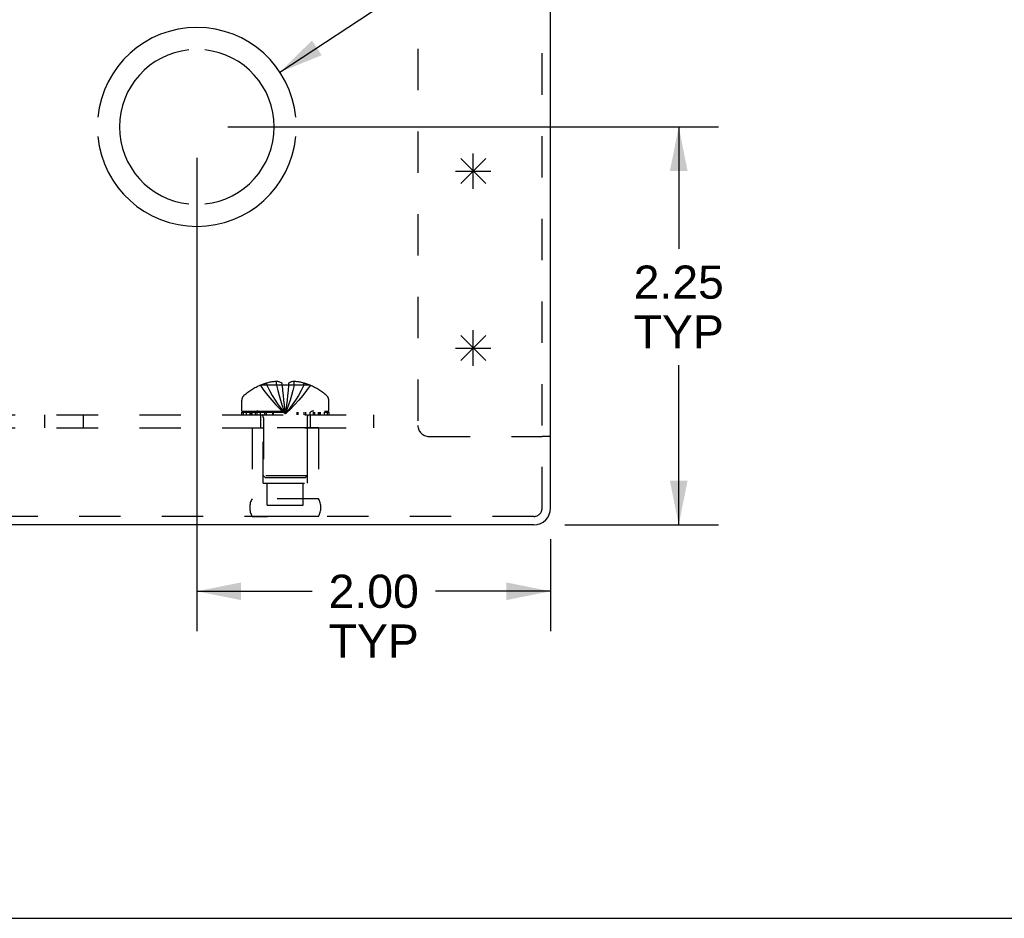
# Model space of a CAD drawing. Header units: inches. Extents: x 0 to 42.5, y 0 to 27.5.
# Tile 3 of 14: x 15.7 to 21.2, y 0 to 5.1. Entities that reach past the tile are written whole.
import ezdxf

# ---------------------------------------------------------------- set-up
doc = ezdxf.new("R2010")
doc.units = ezdxf.units.IN
doc.header["$LTSCALE"] = 2.3375
doc.header["$MEASUREMENT"] = 0
doc.linetypes.add('HIDDEN', pattern=[0.2, 0.1, -0.1])
doc.layers.get('0').update_dxf_attribs({"linetype": 'CONTINUOUS'})
for name, color, linetype in [('DEFAULT_2', 8, 'HIDDEN'), ('DIMENSIONS', 7, 'CONTINUOUS'), ('OPEN', 7, 'CONTINUOUS'), ('SPOTWELDS', 7, 'CONTINUOUS'), ('SUBPANEL', 7, 'CONTINUOUS')]:
    doc.layers.add(name, color=color, linetype=linetype)
doc.styles.get("Standard").update_dxf_attribs({"font": 'arial.ttf'})
doc.dimstyles.new('DIMSTYLE_1', dxfattribs={"dimtxt": 0.1875, "dimasz": 0.25, "dimexe": 0.09, "dimexo": 0.07, "dimgap": 0.0375, "dimtad": 0, "dimtih": 1, "dimtoh": 1, "dimzin": 4, "dimdsep": 46, "dimtxsty": 'Standard', "dimblk": '_FILLED', "dimblk1": '_FILLED', "dimblk2": '_FILLED', "dimcen": 0.09, "dimadec": 3, "dimazin": 1, "dimtfac": 1, "dimtdec": 3, "dimtofl": 0, "dimtmove": 0, "dimatfit": 3, "dimldrblk": '_FILLED', "dimfxl": 1, "dimtolj": 1, "dimtzin": 4, "dimarcsym": 0})
doc.dimstyles.get("Standard").update_dxf_attribs({"dimtxt": 0.2125, "dimasz": 0.25, "dimexe": 0.09, "dimexo": 0.07, "dimgap": 0.09, "dimtad": 0, "dimtih": 1, "dimtoh": 1, "dimdec": 3, "dimzin": 4, "dimdsep": 46, "dimtxsty": 'Standard', "dimblk": '_FILLED', "dimblk1": '_FILLED', "dimblk2": '_FILLED', "dimcen": 0.09, "dimadec": 3, "dimazin": 1, "dimtp": 0.001, "dimtm": 0.001, "dimtfac": 1, "dimtdec": 3, "dimtofl": 0, "dimtmove": 0, "dimatfit": 3, "dimldrblk": '_FILLED', "dimfxl": 1, "dimtolj": 1, "dimtzin": 4, "dimarcsym": 0})

# ---------------------------------------------------------------- blocks, each defined once
blk = doc.blocks.new('_FILLED')
at = {"color": 0, "linetype": 'ByBlock'}
blk.add_solid([(0, 0), (-1, 0.2), (-1, -0.2)], dxfattribs=at)
blk = doc.blocks.new('*D18')
at = {"layer": 'DIMENSIONS', "color": 2, "linetype": 'Continuous', "transparency": 16777216}
for p, q in [((16.8599, 4.4744), (19.6344, 4.4744)), ((19.4094, 4.4744), (19.4094, 3.7843)), ((19.4094, 2.2244), (19.4094, 3.1281)), ((18.7651, 2.2244), (19.6344, 2.2244))]:
    blk.add_line(p, q, dxfattribs=at)
at = {"layer": 'DIMENSIONS', "color": 2, "linetype": 'Continuous', "transparency": 16777216, "xscale": 0.25, "yscale": 0.25, "zscale": 0.25}
for p, rotation in [((19.4094, 4.4744), 90), ((19.4094, 2.2244), 270)]:
    blk.add_blockref('_FILLED', p, dxfattribs=dict(at, rotation=rotation))
at = {"layer": 'DIMENSIONS', "color": 2, "linetype": 'Continuous', "transparency": 16777216, "insert": (19.4094, 3.6906), "char_height": 0.1875, "width": 0.509526, "attachment_point": 2, "line_spacing_factor": 0.9}
blk.add_mtext('2.25\\PTYP', dxfattribs=at)
blk = doc.blocks.new('*D19')
at = {"layer": 'DIMENSIONS', "color": 2, "linetype": 'Continuous', "transparency": 16777216}
for p, q in [((16.6849, 4.2994), (16.6849, 1.624)), ((18.6849, 2.1442), (18.6849, 1.624)), ((16.6849, 1.849), (17.3364, 1.849)), ((18.6849, 1.849), (18.0334, 1.849))]:
    blk.add_line(p, q, dxfattribs=at)
at = {"layer": 'DIMENSIONS', "color": 2, "linetype": 'Continuous', "transparency": 16777216, "xscale": 0.25, "yscale": 0.25, "zscale": 0.25, "rotation": 180}
blk.add_blockref('_FILLED', (16.6849, 1.849), dxfattribs=at)
at = {"layer": 'DIMENSIONS', "color": 2, "linetype": 'Continuous', "transparency": 16777216, "xscale": 0.25, "yscale": 0.25, "zscale": 0.25}
blk.add_blockref('_FILLED', (18.6849, 1.849), dxfattribs=at)
at = {"layer": 'DIMENSIONS', "color": 2, "linetype": 'Continuous', "transparency": 16777216, "insert": (17.6849, 1.9427), "char_height": 0.1875, "width": 0.509526, "attachment_point": 2, "line_spacing_factor": 0.9}
blk.add_mtext('2.00\\PTYP', dxfattribs=at)

msp = doc.modelspace()

# ---------------------------------------------------------------- linework, layer by layer
at = {"color": 3, "linetype": 'Continuous'}
for p, q in [((18.6849, 2.3192), (18.6849, 5.5334)), ((18.5901, 2.2244), (10.7797, 2.2244))]:
    msp.add_line(p, q, dxfattribs=at)
at = {"color": 7, "linetype": 'Continuous'}
for p, q in [((18.6849, 2.7244), (18.6369, 2.7244)), ((0, 0), (42.5, 0))]:
    msp.add_line(p, q, dxfattribs=at)
at = {"color": 3, "linetype": 'Continuous'}
msp.add_arc((18.5901, 2.3192), 0.0948, 270, 360, dxfattribs=at)
at = {"layer": 'DEFAULT_2', "color": 8, "linetype": 'HIDDEN'}
for p, q in [((18.6369, 2.3192), (18.6369, 6.2244)), ((17.9349, 5.8511), (17.9349, 2.7864)), ((17.0447, 3.0132), (17.0444, 3.0136)), ((17.0456, 3.0136), (17.0447, 3.0132)), ((17.1669, 3.0136), (17.0456, 3.0136)), ((17.0804, 3.0136), (17.0804, 3.0263)), ((17.1353, 3.0136), (17.1353, 3.0354)), ((17.1669, 3.0136), (17.1669, 3.0263)), ((17.1669, 3.0136), (17.1669, 3.0132)), ((17.2029, 3.0136), (17.2004, 2.9842)), ((17.2029, 3.0263), (17.2029, 3.0136)), ((17.3243, 3.0136), (17.2029, 3.0136)), ((17.2029, 3.0136), (17.2029, 3.0132)), ((17.2346, 3.0136), (17.2346, 3.0354)), ((17.2894, 3.0136), (17.2894, 3.0263)), ((17.3252, 3.0132), (17.3243, 3.0136)), ((17.3254, 3.0136), (17.3252, 3.0132)), ((17.2004, 2.9846), (17.1977, 2.9562)), ((16.9389, 2.8674), (16.9389, 2.9286)), ((17.4309, 2.8674), (17.4309, 2.9286)), ((16.9389, 2.8674), (17.4309, 2.8674)), ((16.9392, 2.8474), (16.9392, 2.8624)), ((16.9393, 2.8624), (17.4306, 2.8624)), ((16.9393, 2.8474), (17.4306, 2.8474)), ((16.947, 2.8624), (16.947, 2.8474)), ((16.9648, 2.8474), (16.9648, 2.8624)), ((16.9861, 2.8474), (16.9861, 2.8624)), ((16.9917, 2.8624), (16.9917, 2.8474)), ((16.9973, 2.8474), (16.9973, 2.8624)), ((17.0172, 2.8474), (17.0172, 2.8624)), ((17.0266, 2.8474), (17.0266, 2.8624)), ((17.0448, 2.8474), (17.0448, 2.8624)), ((17.068, 2.8624), (17.068, 2.8474)), ((17.079, 2.8474), (17.079, 2.8624)), ((17.1141, 2.8474), (17.1141, 2.8624)), ((17.1182, 2.8474), (17.1182, 2.8624)), ((17.1814, 2.8772), (17.1849, 2.8526)), ((17.1814, 2.8772), (17.1849, 2.8526)), ((17.2516, 2.8474), (17.2516, 2.8624)), ((17.2557, 2.8624), (17.2557, 2.8474)), ((17.2909, 2.8474), (17.2909, 2.8624)), ((17.3018, 2.8474), (17.3018, 2.8624)), ((17.325, 2.8474), (17.325, 2.8624)), ((17.3432, 2.8624), (17.3432, 2.8474)), ((17.3527, 2.8474), (17.3527, 2.8624)), ((17.3725, 2.8474), (17.3725, 2.8624)), ((17.3781, 2.8474), (17.3781, 2.8624)), ((17.3837, 2.8474), (17.3837, 2.8624)), ((17.4051, 2.8624), (17.4051, 2.8474)), ((17.4228, 2.8474), (17.4228, 2.8624)), ((17.4306, 2.8624), (17.4306, 2.8474)), ((17.0609, 2.8302), (17.0609, 2.5024)), ((17.3089, 2.8302), (17.3089, 2.5024)), ((17.3729, 2.7724), (16.9969, 2.7724)), ((16.9969, 2.7724), (16.9969, 2.3724)), ((17.0599, 2.4604), (17.0599, 2.7724)), ((17.3099, 2.4604), (17.3099, 2.7724)), ((17.3729, 2.7724), (17.3729, 2.3724)), ((17.9969, 2.7244), (18.6369, 2.7244)), ((17.0599, 2.4604), (17.3099, 2.4604)), ((17.3089, 2.5024), (17.0609, 2.5024)), ((17.0709, 2.4924), (17.0609, 2.5024)), ((17.0709, 2.4924), (17.2989, 2.4924)), ((17.0834, 2.3354), (17.0834, 2.4604)), ((17.2864, 2.3354), (17.2864, 2.4604)), ((17.2989, 2.4924), (17.3089, 2.5024)), ((17.3729, 2.3724), (16.9969, 2.3724)), ((17.0834, 2.3354), (17.2864, 2.3354)), ((18.5901, 2.2724), (10.7797, 2.2724)), ((17.3729, 2.2725), (16.9969, 2.2725)), ((16.9969, 2.2725), (17.0849, 2.2724)), ((17.3729, 2.2725), (17.2849, 2.2724))]:
    msp.add_line(p, q, dxfattribs=at)
for points in [[(17.0447, 3.0132), (17.0643, 2.9842), (17.0855, 2.9562), (17.1081, 2.929), (17.1322, 2.9026), (17.1578, 2.8772), (17.1849, 2.8526)], [(17.1353, 3.0354), (17.1301, 3.035), (17.125, 3.0346), (17.1198, 3.034), (17.1146, 3.0333), (17.1092, 3.0325), (17.1038, 3.0316), (17.0982, 3.0305), (17.0925, 3.0293), (17.0865, 3.0279), (17.0804, 3.0263)], [(17.0804, 3.0136), (17.0951, 2.9846), (17.1108, 2.9564), (17.1277, 2.9292), (17.1456, 2.9028), (17.1647, 2.8772), (17.1849, 2.8526)], [(17.1669, 3.0263), (17.1628, 3.0281), (17.1588, 3.0298), (17.1548, 3.0312), (17.1509, 3.0324), (17.147, 3.0334), (17.1431, 3.0342), (17.1392, 3.0349), (17.1353, 3.0354)], [(17.1353, 3.0136), (17.1422, 2.9846), (17.1497, 2.9564), (17.1577, 2.9292), (17.1663, 2.9028), (17.1753, 2.8772), (17.1849, 2.8526)], [(17.2029, 3.0132), (17.1969, 3.0134), (17.1909, 3.0135), (17.1849, 3.0136), (17.1789, 3.0135), (17.1729, 3.0134), (17.1669, 3.0132)], [(17.1669, 3.0136), (17.1694, 2.9846), (17.1721, 2.9564), (17.1751, 2.9292), (17.1781, 2.9028), (17.1814, 2.8772)], [(17.1669, 3.0132), (17.1695, 2.9842), (17.1722, 2.9562), (17.1751, 2.929), (17.1782, 2.9026)], [(17.2346, 3.0136), (17.2276, 2.9846), (17.2201, 2.9564), (17.2121, 2.9292), (17.2036, 2.9028), (17.1945, 2.8772), (17.1849, 2.8526)], [(17.2894, 3.0136), (17.2748, 2.9846), (17.259, 2.9564), (17.2421, 2.9292), (17.2242, 2.9028), (17.2051, 2.8772), (17.1849, 2.8526)], [(17.3252, 3.0132), (17.3055, 2.9842), (17.2843, 2.9562), (17.2617, 2.929), (17.2376, 2.9026), (17.212, 2.8772), (17.1849, 2.8526)], [(17.2346, 3.0354), (17.2307, 3.0349), (17.2267, 3.0342), (17.2228, 3.0334), (17.2189, 3.0324), (17.215, 3.0312), (17.2111, 3.0298), (17.207, 3.0281), (17.2029, 3.0263)], [(17.2894, 3.0263), (17.2833, 3.0279), (17.2774, 3.0293), (17.2716, 3.0305), (17.266, 3.0316), (17.2606, 3.0325), (17.2552, 3.0333), (17.25, 3.034), (17.2448, 3.0346), (17.2397, 3.035), (17.2346, 3.0354)], [(17.1977, 2.9564), (17.1948, 2.929), (17.1917, 2.9026), (17.1884, 2.8772), (17.1849, 2.8526)], [(17.1948, 2.9292), (17.1917, 2.9028), (17.1884, 2.8772), (17.1849, 2.8526)]]:
    msp.add_lwpolyline(points, dxfattribs=at)
for centre, radius, start, end in [((17.1849, 2.6853), 0.357, 113.1727, 130.9334), ((17.1849, 2.6853), 0.3566, 107.0407, 113.0017), ((17.1849, 2.6853), 0.3566, 66.9983, 72.9593), ((17.1849, 2.6853), 0.357, 49.0666, 66.8273), ((16.9739, 2.9286), 0.035, 130.9334, 180), ((17.3959, 2.9286), 0.035, 0, 49.0666), ((17.0237, 2.8302), 0.0372, 59.9503, 90), ((17.0237, 2.8302), 0.0372, 0, 27.5399), ((17.3461, 2.8302), 0.0372, 152.4601, 180), ((17.3461, 2.8302), 0.0372, 90, 120.0497), ((17.9969, 2.7864), 0.062, 180, 270), ((17.0836, 2.3225), 0.1, 150.0508, 209.9492), ((17.2863, 2.3225), 0.1, 330.0508, 29.9492), ((18.5901, 2.3192), 0.0468, 270, 360)]:
    msp.add_arc(centre, radius, start, end, dxfattribs=at)
at = {"layer": 'OPEN', "color": 40, "linetype": 'Continuous'}
for radius, start, end in [(0.5625, 5.6112, 174.3888), (0.4375, 95.9037, 264.0963), (0.4375, 275.9037, 84.0963), (0.5625, 185.6112, 354.3888)]:
    msp.add_arc((16.6849, 4.4744), radius, start, end, dxfattribs=at)
at = {"layer": 'SPOTWELDS', "color": 40, "linetype": 'Continuous'}
for p, q in [((18.1767, 4.2951), (18.3181, 4.1537)), ((18.1767, 4.1537), (18.3181, 4.2951)), ((18.2474, 4.1244), (18.2474, 4.3244)), ((18.1474, 4.2244), (18.3474, 4.2244)), ((18.1767, 3.2951), (18.3181, 3.1537)), ((18.1767, 3.1537), (18.3181, 3.2951)), ((18.2474, 3.1244), (18.2474, 3.3244)), ((18.1474, 3.2244), (18.3474, 3.2244))]:
    msp.add_line(p, q, dxfattribs=at)
at = {"layer": 'SUBPANEL', "color": 8, "linetype": 'HIDDEN'}
for p, q in [((11.6849, 2.8474), (17.6849, 2.8474)), ((15.8259, 2.7724), (15.8259, 2.8474)), ((16.0439, 2.7724), (16.0439, 2.8474)), ((17.0444, 2.8474), (17.0444, 2.7724)), ((17.3254, 2.8474), (17.3254, 2.7724)), ((17.6849, 2.7724), (17.6849, 2.8474)), ((11.6849, 2.7724), (17.6849, 2.7724))]:
    msp.add_line(p, q, dxfattribs=at)

# ---------------------------------------------------------------- dimensions: what is measured, and where the dimension line sits
at = {"layer": 'DIMENSIONS', "color": 2, "linetype": 'Continuous'}
for base, p1, p2, angle, picture, middle in [((19.4094, 4.4744), (18.6951, 2.2244), (16.7899, 4.4744), 90, '*D18', (19.4094, 3.4562)), ((16.6849, 1.849), (18.6849, 2.2142), (16.6849, 4.3694), 180, '*D19', (17.6849, 1.7084))]:
    dim = msp.add_linear_dim(base=base, p1=p1, p2=p2, angle=angle, text='<>\\PTYP', dimstyle='DIMSTYLE_1', dxfattribs=at)
    dim.commit()
    dim.dimension.update_dxf_attribs({"geometry": picture, "text_midpoint": middle, "dimtype": 160})

# ---------------------------------------------------------------- leaders
at = {"layer": 'DIMENSIONS', "color": 2, "linetype": 'Continuous', "annotation_type": 0, "has_hookline": 1, "hookline_direction": 1, "text_width": 5.4188}
msp.add_leader([(17.1546, 4.784), (18.6774, 5.7878), (18.9041, 5.7878)], dimstyle='Standard', override={"dimtad": 0}, dxfattribs=at)

doc.saveas('drawing.dxf')
